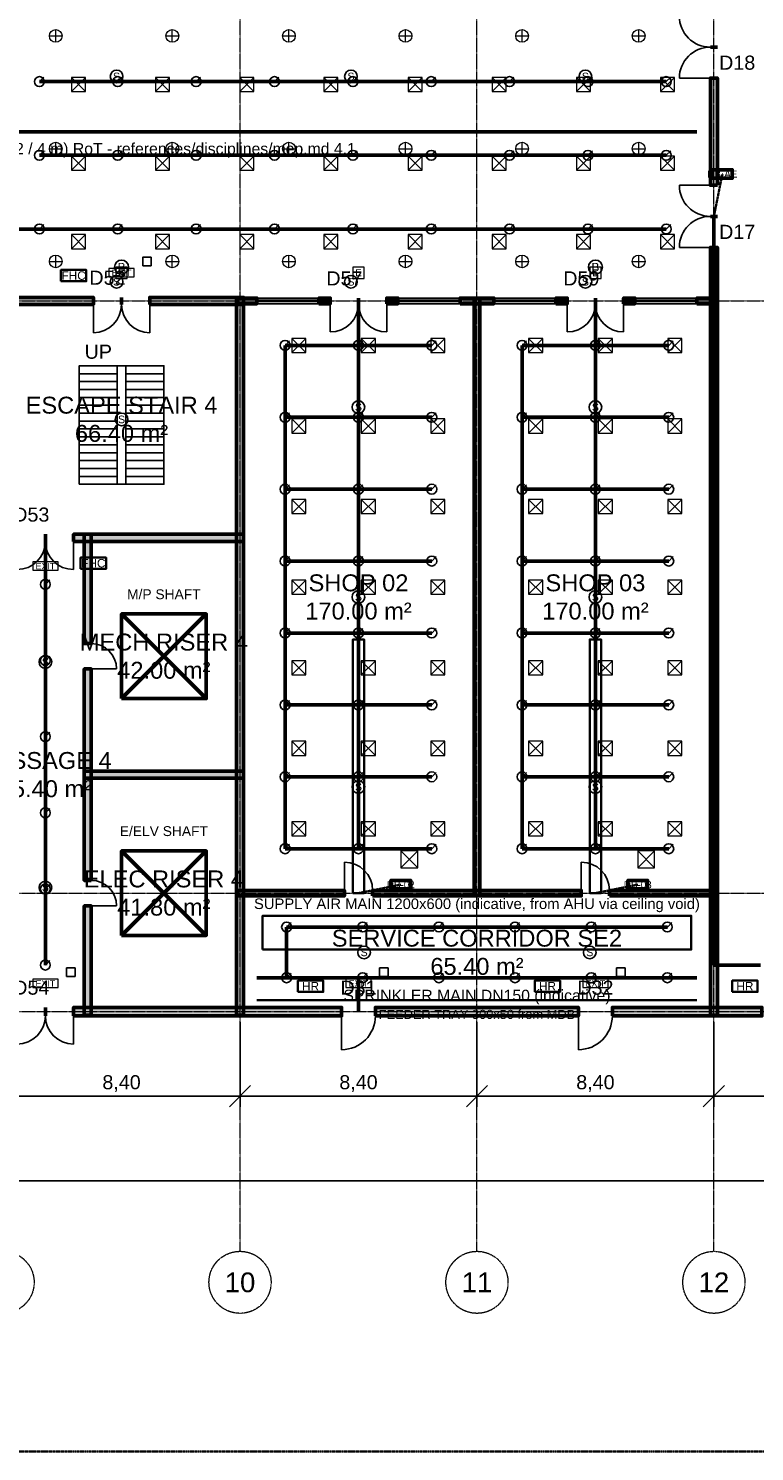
# Model space of a CAD drawing. Header units: millimetres. Extents: x -5300 to 125300, y -375 to 90375.
# Tile 6 of 10: x 73500 to 99241, y 0 to 50462. Entities that reach past the tile are written whole.
import ezdxf
from ezdxf.enums import TextEntityAlignment as Align

# ---------------------------------------------------------------- set-up
doc = ezdxf.new("R2010")
doc.units = ezdxf.units.MM
for name, pattern in [('CENTER', [5.08, 3.175, -0.635, 0.635, -0.635]), ('DASHED', [1.524, 1.27, -0.254]), ('PHANTOM', [6.35, 3.175, -0.635, 0.635, -0.635, 0.635, -0.635])]:
    doc.linetypes.add(name, pattern=pattern)
for name, color, linetype, lineweight in [('A-ACHSEN', 1, 'CENTER', 13), ('A-FENSTER', 5, 'Continuous', 25), ('A-FLOR-STRS', 252, 'Continuous', 25), ('A-LAGEPLAN-GRENZE', 1, 'PHANTOM', 35), ('A-MASS', 1, 'Continuous', 18), ('A-OEFFNUNG-NR', 2, 'Continuous', 18), ('A-RAUM-STEMPEL', 2, 'Continuous', 18), ('A-SCHRAFFUR', 8, 'Continuous', 9), ('A-TUER', 3, 'Continuous', 25), ('A-WAND-TRAG', 7, 'Continuous', 50), ('E-ANNO-TEXT', 52, 'Continuous', 18), ('E-DB', 6, 'Continuous', 50), ('E-FALM', 230, 'Continuous', 25), ('E-LITE', 2, 'Continuous', 18), ('E-LITE-EMER', 40, 'Continuous', 18), ('E-TRAY', 210, 'DASHED', 35), ('FP-ANNO-TEXT', 14, 'Continuous', 18), ('FP-HOSE', 20, 'Continuous', 35), ('FP-SPRK-HEAD', 1, 'Continuous', 25), ('FP-SPRK-PIPE', 12, 'Continuous', 50), ('M-ANNO-TEXT', 150, 'Continuous', 18), ('M-HVAC-EQPT', 30, 'Continuous', 50), ('M-HVAC-RCG', 3, 'Continuous', 18), ('M-HVAC-SAD', 5, 'Continuous', 35), ('M-HVAC-SCD', 4, 'Continuous', 18)]:
    doc.layers.add(name, color=color, linetype=linetype, lineweight=lineweight)
doc.styles.add('DE-ARIAL', font='arial.ttf')
doc.dimstyles.new('DE-100-M', dxfattribs={"dimscale": 250, "dimtxt": 2, "dimasz": 1.5, "dimexe": 1.5, "dimexo": 1.5, "dimgap": 0.8, "dimtad": 1, "dimlfac": 0.001, "dimzin": 0, "dimtxsty": 'DE-ARIAL', "dimtsz": 1.5, "dimcen": 2.5, "dimclrd": 256, "dimclre": 256, "dimclrt": 256, "dimazin": 3, "dimtfac": 1, "dimtmove": 0, "dimatfit": 3})

msp = doc.modelspace()

# ---------------------------------------------------------------- hatches: boundary and pattern name
at = {"layer": 'A-SCHRAFFUR'}
for points in [[(97925, 44900), (97925, 48700), (97675, 48700), (97675, 44900)], [(97925, 15475), (97925, 42700), (97675, 42700), (97675, 15475)], [(72475, 40675), (75800, 40675), (75800, 40925), (72475, 40925)], [(77800, 40675), (81125, 40675), (81125, 40925), (77800, 40925)], [(81125, 15475), (81125, 40925), (80875, 40925), (80875, 15475)], [(80900, 40700), (81600, 40700), (81600, 40900), (80900, 40900)], [(83800, 40700), (84200, 40700), (84200, 40900), (83800, 40900)], [(86200, 40700), (86600, 40700), (86600, 40900), (86200, 40900)], [(88800, 40700), (90000, 40700), (90000, 40900), (88800, 40900)], [(89500, 19700), (89500, 40900), (89300, 40900), (89300, 19700)], [(92200, 40700), (92600, 40700), (92600, 40900), (92200, 40900)], [(94600, 40700), (95000, 40700), (95000, 40900), (94600, 40900)], [(97200, 40700), (97900, 40700), (97900, 40900), (97200, 40900)], [(75100, 32275), (81125, 32275), (81125, 32525), (75100, 32525)], [(75725, 28650), (75725, 32525), (75475, 32525), (75475, 28650)], [(75725, 20250), (75725, 27750), (75475, 27750), (75475, 20250)], [(75475, 23875), (81125, 23875), (81125, 24125), (75475, 24125)], [(80900, 19700), (84700, 19700), (84700, 19900), (80900, 19900)], [(85700, 19700), (93100, 19700), (93100, 19900), (85700, 19900)], [(94100, 19700), (97900, 19700), (97900, 19900), (94100, 19900)], [(75725, 15475), (75725, 19350), (75475, 19350), (75475, 15475)], [(75100, 15450), (84600, 15450), (84600, 15750), (75100, 15750)], [(85800, 15450), (93000, 15450), (93000, 15750), (85800, 15750)], [(94200, 15450), (99500, 15450), (99500, 15750), (94200, 15750)]]:
    msp.add_hatch(color=256, dxfattribs=at).paths.add_polyline_path(points)

# ---------------------------------------------------------------- linework, layer by layer
at = {"layer": 'A-ACHSEN'}
for p, q in [((81000, 7100), (81000, 86500)), ((89400, 7100), (89400, 86500)), ((97800, 7100), (97800, 86500)), ((-3100, 40800), (123100, 40800)), ((-3100, 19800), (123100, 19800)), ((-3100, 15600), (123100, 15600))]:
    msp.add_line(p, q, dxfattribs=at)
for centre in [(72600, 6000), (81000, 6000), (89400, 6000), (97800, 6000)]:
    msp.add_circle(centre, 1100, dxfattribs=at)
at = {"layer": 'A-FENSTER'}
for p, q in [((81600, 40900), (83800, 40900)), ((86600, 40900), (88800, 40900)), ((90000, 40900), (92200, 40900)), ((95000, 40900), (97200, 40900)), ((81600, 40825), (83800, 40825)), ((81600, 40775), (83800, 40775)), ((81600, 40700), (83800, 40700)), ((86600, 40825), (88800, 40825)), ((86600, 40775), (88800, 40775)), ((86600, 40700), (88800, 40700)), ((90000, 40825), (92200, 40825)), ((90000, 40775), (92200, 40775)), ((90000, 40700), (92200, 40700)), ((95000, 40825), (97200, 40825)), ((95000, 40775), (97200, 40775)), ((95000, 40700), (97200, 40700))]:
    msp.add_line(p, q, dxfattribs=at)
at = {"layer": 'A-FLOR-STRS'}
for p, q in [((75300, 38500), (76650, 38500)), ((75300, 34300), (75300, 38500)), ((76650, 34300), (76650, 38500)), ((76950, 38500), (78300, 38500)), ((76950, 34300), (76950, 38500)), ((78300, 34300), (78300, 38500)), ((75300, 38220), (76650, 38220)), ((75300, 37940), (76650, 37940)), ((76950, 38220), (78300, 38220)), ((76950, 37940), (78300, 37940)), ((75300, 37660), (76650, 37660)), ((75300, 37380), (76650, 37380)), ((76950, 37660), (78300, 37660)), ((76950, 37380), (78300, 37380)), ((75300, 37100), (76650, 37100)), ((76950, 37100), (78300, 37100)), ((75300, 36820), (76650, 36820)), ((75300, 36540), (76650, 36540)), ((76950, 36820), (78300, 36820)), ((76950, 36540), (78300, 36540)), ((75300, 36260), (76650, 36260)), ((75300, 35980), (76650, 35980)), ((76950, 36260), (78300, 36260)), ((76950, 35980), (78300, 35980)), ((75300, 35700), (76650, 35700)), ((75300, 35420), (76650, 35420)), ((76950, 35700), (78300, 35700)), ((76950, 35420), (78300, 35420)), ((75300, 35140), (76650, 35140)), ((75300, 34860), (76650, 34860)), ((76950, 35140), (78300, 35140)), ((76950, 34860), (78300, 34860)), ((75300, 34580), (76650, 34580)), ((76950, 34580), (78300, 34580)), ((75300, 34300), (76650, 34300)), ((76950, 34300), (78300, 34300))]:
    msp.add_line(p, q, dxfattribs=at)
msp.add_lwpolyline([(75300, 34300), (78300, 34300), (78300, 38500), (75300, 38500)], close=True, dxfattribs=at)
at = {"layer": 'A-LAGEPLAN-GRENZE'}
msp.add_lwpolyline([(0, 0), (120000, 0), (120000, 90000), (0, 90000)], close=True, dxfattribs=at)
at = {"layer": 'A-TUER'}
for p, q in [((97675, 48700), (96575, 48700)), ((97675, 44900), (96575, 44900)), ((97675, 42700), (96575, 42700)), ((75800, 40675), (75800, 39675)), ((77800, 40675), (77800, 39675)), ((84200, 40700), (84200, 39700)), ((86200, 40700), (86200, 39700)), ((92600, 40700), (92600, 39700)), ((94600, 40700), (94600, 39700)), ((75100, 32275), (75100, 31275)), ((75725, 27750), (76625, 27750)), ((84700, 19900), (84700, 20900)), ((93100, 19900), (93100, 20900)), ((75725, 19350), (76625, 19350)), ((75100, 15450), (75100, 14450)), ((84600, 15450), (84600, 14250)), ((93000, 15450), (93000, 14250))]:
    msp.add_line(p, q, dxfattribs=at)
for centre, radius, start, end in [((97675, 50900), 1100, 180, -90), ((97675, 48700), 1100, 90, 180), ((97675, 44900), 1100, 180, -90), ((97675, 42700), 1100, 90, 180), ((75800, 40675), 1000, -90, 0), ((77800, 40675), 1000, 180, -90), ((84200, 40700), 1000, -90, 0), ((86200, 40700), 1000, 180, -90), ((92600, 40700), 1000, -90, 0), ((94600, 40700), 1000, 180, -90), ((73100, 32275), 1000, -90, 0), ((75100, 32275), 1000, 180, -90), ((75725, 27750), 900, 0, 90), ((84700, 19900), 1000, 0, 90), ((93100, 19900), 1000, 0, 90), ((75725, 19350), 900, 0, 90), ((73100, 15450), 1000, -90, 0), ((75100, 15450), 1000, 180, -90), ((84600, 15450), 1200, -90, 0), ((93000, 15450), 1200, -90, 0)]:
    msp.add_arc(centre, radius, start, end, dxfattribs=at)
at = {"layer": 'A-WAND-TRAG'}
for p, q in [((97925, 49800), (97675, 49800)), ((97925, 49800), (97675, 49800)), ((97925, 48700), (97675, 48700)), ((97925, 44900), (97675, 44900)), ((97925, 43800), (97675, 43800)), ((97925, 43800), (97675, 43800)), ((97925, 42700), (97675, 42700)), ((75800, 40675), (75800, 40925)), ((76800, 40675), (76800, 40925)), ((76800, 40675), (76800, 40925)), ((77800, 40675), (77800, 40925)), ((81600, 40700), (81600, 40900)), ((83800, 40700), (83800, 40900)), ((84200, 40700), (84200, 40900)), ((85200, 40700), (85200, 40900)), ((85200, 40700), (85200, 40900)), ((86200, 40700), (86200, 40900)), ((86600, 40700), (86600, 40900)), ((88800, 40700), (88800, 40900)), ((90000, 40700), (90000, 40900)), ((92200, 40700), (92200, 40900)), ((92600, 40700), (92600, 40900)), ((93600, 40700), (93600, 40900)), ((93600, 40700), (93600, 40900)), ((94600, 40700), (94600, 40900)), ((95000, 40700), (95000, 40900)), ((97200, 40700), (97200, 40900)), ((74100, 32275), (74100, 32525)), ((74100, 32275), (74100, 32525)), ((75100, 32275), (75100, 32525)), ((75725, 28650), (75475, 28650)), ((75725, 27750), (75475, 27750)), ((75725, 20250), (75475, 20250)), ((84700, 19700), (84700, 19900)), ((85700, 19700), (85700, 19900)), ((93100, 19700), (93100, 19900)), ((94100, 19700), (94100, 19900)), ((75725, 19350), (75475, 19350)), ((74100, 15450), (74100, 15750)), ((74100, 15450), (74100, 15750)), ((75100, 15450), (75100, 15750)), ((84600, 15450), (84600, 15750)), ((85800, 15450), (85800, 15750)), ((93000, 15450), (93000, 15750)), ((94200, 15450), (94200, 15750))]:
    msp.add_line(p, q, dxfattribs=at)
for points in [[(97925, 44900), (97925, 48700), (97675, 48700), (97675, 44900)], [(97925, 15475), (97925, 42700), (97675, 42700), (97675, 15475)], [(72475, 40675), (75800, 40675), (75800, 40925), (72475, 40925)], [(77800, 40675), (81125, 40675), (81125, 40925), (77800, 40925)], [(81125, 15475), (81125, 40925), (80875, 40925), (80875, 15475)], [(80900, 40700), (81600, 40700), (81600, 40900), (80900, 40900)], [(83800, 40700), (84200, 40700), (84200, 40900), (83800, 40900)], [(86200, 40700), (86600, 40700), (86600, 40900), (86200, 40900)], [(88800, 40700), (90000, 40700), (90000, 40900), (88800, 40900)], [(89500, 19700), (89500, 40900), (89300, 40900), (89300, 19700)], [(92200, 40700), (92600, 40700), (92600, 40900), (92200, 40900)], [(94600, 40700), (95000, 40700), (95000, 40900), (94600, 40900)], [(97200, 40700), (97900, 40700), (97900, 40900), (97200, 40900)], [(75100, 32275), (81125, 32275), (81125, 32525), (75100, 32525)], [(75725, 28650), (75725, 32525), (75475, 32525), (75475, 28650)], [(75725, 20250), (75725, 27750), (75475, 27750), (75475, 20250)], [(75475, 23875), (81125, 23875), (81125, 24125), (75475, 24125)], [(80900, 19700), (84700, 19700), (84700, 19900), (80900, 19900)], [(85700, 19700), (93100, 19700), (93100, 19900), (85700, 19900)], [(94100, 19700), (97900, 19700), (97900, 19900), (94100, 19900)], [(75725, 15475), (75725, 19350), (75475, 19350), (75475, 15475)], [(75100, 15450), (84600, 15450), (84600, 15750), (75100, 15750)], [(85800, 15450), (93000, 15450), (93000, 15750), (85800, 15750)], [(94200, 15450), (99500, 15450), (99500, 15750), (94200, 15750)]]:
    msp.add_lwpolyline(points, close=True, dxfattribs=at)
at = {"layer": 'E-DB'}
for p, q in [((76800, 18300), (79800, 21300)), ((76800, 21300), (79800, 18300))]:
    msp.add_line(p, q, dxfattribs=at)
for points in [[(97750, 45150), (98450, 45150), (98450, 45450), (97750, 45450)], [(76800, 18300), (79800, 18300), (79800, 21300), (76800, 21300)], [(86350, 19950), (87050, 19950), (87050, 20250), (86350, 20250)], [(94750, 19950), (95450, 19950), (95450, 20250), (94750, 20250)]]:
    msp.add_lwpolyline(points, close=True, dxfattribs=at)
at = {"layer": 'E-FALM'}
for points in [[(77550, 42050), (77850, 42050), (77850, 42350), (77550, 42350)], [(74850, 16850), (75150, 16850), (75150, 17150), (74850, 17150)], [(85950, 16850), (86250, 16850), (86250, 17150), (85950, 17150)], [(94350, 16850), (94650, 16850), (94650, 17150), (94350, 17150)]]:
    msp.add_lwpolyline(points, close=True, dxfattribs=at)
for centre, radius in [((76622.222, 48760), 225), ((84933.333, 48760), 225), ((93244.444, 48760), 225), ((76800, 42000), 250), ((93600, 42000), 250), ((76622.222, 41480), 225), ((84933.333, 41480), 225), ((93244.444, 41480), 225), ((85200, 37033.333), 225), ((93600, 37033.333), 225), ((76800, 36600), 225), ((85200, 30300), 225), ((93600, 30300), 225), ((74100, 28000), 225), ((85200, 23566.667), 225), ((93600, 23566.667), 225), ((74100, 20000), 225), ((85400, 17700), 225), ((93400, 17700), 225)]:
    msp.add_circle(centre, radius, dxfattribs=at)
at = {"layer": 'E-LITE'}
for p, q in [((74241.667, 50200), (74691.667, 50200)), ((74466.667, 49975), (74466.667, 50425)), ((78375, 50200), (78825, 50200)), ((78600, 49975), (78600, 50425)), ((82508.333, 50200), (82958.333, 50200)), ((82733.333, 49975), (82733.333, 50425)), ((86641.667, 50200), (87091.667, 50200)), ((86866.667, 49975), (86866.667, 50425)), ((90775, 50200), (91225, 50200)), ((91000, 49975), (91000, 50425)), ((94908.333, 50200), (95358.333, 50200)), ((95133.333, 49975), (95133.333, 50425)), ((74241.667, 46200), (74691.667, 46200)), ((74466.667, 45975), (74466.667, 46425)), ((78375, 46200), (78825, 46200)), ((78600, 45975), (78600, 46425)), ((82508.333, 46200), (82958.333, 46200)), ((82733.333, 45975), (82733.333, 46425)), ((86641.667, 46200), (87091.667, 46200)), ((86866.667, 45975), (86866.667, 46425)), ((90775, 46200), (91225, 46200)), ((91000, 45975), (91000, 46425)), ((94908.333, 46200), (95358.333, 46200)), ((95133.333, 45975), (95133.333, 46425)), ((74466.667, 41975), (74466.667, 42425)), ((78600, 41975), (78600, 42425)), ((82733.333, 41975), (82733.333, 42425)), ((86866.667, 41975), (86866.667, 42425)), ((91000, 41975), (91000, 42425)), ((95133.333, 41975), (95133.333, 42425)), ((74241.667, 42200), (74691.667, 42200)), ((78375, 42200), (78825, 42200)), ((82508.333, 42200), (82958.333, 42200)), ((86641.667, 42200), (87091.667, 42200)), ((90775, 42200), (91225, 42200)), ((94908.333, 42200), (95358.333, 42200))]:
    msp.add_line(p, q, dxfattribs=at)
at = {"layer": 'E-LITE', "const_width": 100}
for points in [[(82500, 19700), (83700, 19700)], [(86700, 19700), (87900, 19700)], [(90900, 19700), (92100, 19700)], [(95100, 19700), (96300, 19700)]]:
    msp.add_lwpolyline(points, dxfattribs=at)
at = {"layer": 'E-LITE'}
for centre in [(74466.667, 50200), (78600, 50200), (82733.333, 50200), (86866.667, 50200), (91000, 50200), (95133.333, 50200), (74466.667, 46200), (78600, 46200), (82733.333, 46200), (86866.667, 46200), (91000, 46200), (95133.333, 46200), (74466.667, 42200), (78600, 42200), (82733.333, 42200), (86866.667, 42200), (91000, 42200), (95133.333, 42200)]:
    msp.add_circle(centre, 225, dxfattribs=at)
at = {"layer": 'E-LITE-EMER'}
for points in [[(76350, 41650), (77250, 41650), (77250, 41950), (76350, 41950)], [(76600, 41600), (77000, 41600), (77000, 42000), (76600, 42000)], [(85000, 41600), (85400, 41600), (85400, 42000), (85000, 42000)], [(93400, 41600), (93800, 41600), (93800, 42000), (93400, 42000)], [(73650, 31250), (74550, 31250), (74550, 31550), (73650, 31550)], [(73650, 16450), (74550, 16450), (74550, 16750), (73650, 16750)], [(84750, 16450), (85650, 16450), (85650, 16750), (84750, 16750)], [(93150, 16450), (94050, 16450), (94050, 16750), (93150, 16750)]]:
    msp.add_lwpolyline(points, close=True, dxfattribs=at)
at = {"layer": 'E-TRAY'}
for p, q in [((97800, 43800), (98100, 45300)), ((85200, 19800), (86700, 20100)), ((93600, 19800), (95100, 20100)), ((81600, 16000), (97200, 16000))]:
    msp.add_line(p, q, dxfattribs=at)
at = {"layer": 'FP-HOSE'}
for points in [[(74650, 41500), (75550, 41500), (75550, 41900), (74650, 41900)], [(75350, 31300), (76250, 31300), (76250, 31700), (75350, 31700)], [(83050, 16300), (83950, 16300), (83950, 16700), (83050, 16700)], [(91450, 16300), (92350, 16300), (92350, 16700), (91450, 16700)], [(98450, 16300), (99350, 16300), (99350, 16700), (98450, 16700)]]:
    msp.add_lwpolyline(points, close=True, dxfattribs=at)
at = {"layer": 'FP-SPRK-HEAD'}
for p, q in [((73888.889, 48578.571), (74046.389, 48736.071)), ((76666.667, 48578.571), (76824.167, 48736.071)), ((79444.444, 48578.571), (79601.944, 48736.071)), ((82222.222, 48578.571), (82379.722, 48736.071)), ((85000, 48578.571), (85157.5, 48736.071)), ((87777.778, 48578.571), (87935.278, 48736.071)), ((90555.556, 48578.571), (90713.056, 48736.071)), ((93333.333, 48578.571), (93490.833, 48736.071)), ((96111.111, 48578.571), (96268.611, 48736.071)), ((73888.889, 45964.286), (74046.389, 46121.786)), ((76666.667, 45964.286), (76824.167, 46121.786)), ((79444.444, 45964.286), (79601.944, 46121.786)), ((82222.222, 45964.286), (82379.722, 46121.786)), ((85000, 45964.286), (85157.5, 46121.786)), ((87777.778, 45964.286), (87935.278, 46121.786)), ((90555.556, 45964.286), (90713.056, 46121.786)), ((93333.333, 45964.286), (93490.833, 46121.786)), ((96111.111, 45964.286), (96268.611, 46121.786)), ((73888.889, 43350), (74046.389, 43507.5)), ((76666.667, 43350), (76824.167, 43507.5)), ((79444.444, 43350), (79601.944, 43507.5)), ((82222.222, 43350), (82379.722, 43507.5)), ((85000, 43350), (85157.5, 43507.5)), ((87777.778, 43350), (87935.278, 43507.5)), ((90555.556, 43350), (90713.056, 43507.5)), ((93333.333, 43350), (93490.833, 43507.5)), ((96111.111, 43350), (96268.611, 43507.5)), ((82600, 39225), (82757.5, 39382.5)), ((85200, 39225), (85357.5, 39382.5)), ((87800, 39225), (87957.5, 39382.5)), ((91000, 39225), (91157.5, 39382.5)), ((93600, 39225), (93757.5, 39382.5)), ((96200, 39225), (96357.5, 39382.5)), ((82600, 36675), (82757.5, 36832.5)), ((85200, 36675), (85357.5, 36832.5)), ((87800, 36675), (87957.5, 36832.5)), ((91000, 36675), (91157.5, 36832.5)), ((93600, 36675), (93757.5, 36832.5)), ((96200, 36675), (96357.5, 36832.5)), ((82600, 34125), (82757.5, 34282.5)), ((85200, 34125), (85357.5, 34282.5)), ((87800, 34125), (87957.5, 34282.5)), ((91000, 34125), (91157.5, 34282.5)), ((93600, 34125), (93757.5, 34282.5)), ((96200, 34125), (96357.5, 34282.5)), ((82600, 31575), (82757.5, 31732.5)), ((85200, 31575), (85357.5, 31732.5)), ((87800, 31575), (87957.5, 31732.5)), ((91000, 31575), (91157.5, 31732.5)), ((93600, 31575), (93757.5, 31732.5)), ((96200, 31575), (96357.5, 31732.5)), ((74100, 30750), (74257.5, 30907.5)), ((82600, 29025), (82757.5, 29182.5)), ((85200, 29025), (85357.5, 29182.5)), ((87800, 29025), (87957.5, 29182.5)), ((91000, 29025), (91157.5, 29182.5)), ((93600, 29025), (93757.5, 29182.5)), ((96200, 29025), (96357.5, 29182.5)), ((74100, 28050), (74257.5, 28207.5)), ((82600, 26475), (82757.5, 26632.5)), ((85200, 26475), (85357.5, 26632.5)), ((87800, 26475), (87957.5, 26632.5)), ((91000, 26475), (91157.5, 26632.5)), ((93600, 26475), (93757.5, 26632.5)), ((96200, 26475), (96357.5, 26632.5)), ((74100, 25350), (74257.5, 25507.5)), ((82600, 23925), (82757.5, 24082.5)), ((85200, 23925), (85357.5, 24082.5)), ((87800, 23925), (87957.5, 24082.5)), ((91000, 23925), (91157.5, 24082.5)), ((93600, 23925), (93757.5, 24082.5)), ((96200, 23925), (96357.5, 24082.5)), ((74100, 22650), (74257.5, 22807.5)), ((82600, 21375), (82757.5, 21532.5)), ((85200, 21375), (85357.5, 21532.5)), ((87800, 21375), (87957.5, 21532.5)), ((91000, 21375), (91157.5, 21532.5)), ((93600, 21375), (93757.5, 21532.5)), ((96200, 21375), (96357.5, 21532.5)), ((74100, 19950), (74257.5, 20107.5)), ((82650, 18600), (82807.5, 18757.5)), ((85350, 18600), (85507.5, 18757.5)), ((88050, 18600), (88207.5, 18757.5)), ((90750, 18600), (90907.5, 18757.5)), ((93450, 18600), (93607.5, 18757.5)), ((96150, 18600), (96307.5, 18757.5)), ((74100, 17250), (74257.5, 17407.5)), ((82650, 16800), (82807.5, 16957.5)), ((85350, 16800), (85507.5, 16957.5)), ((88050, 16800), (88207.5, 16957.5)), ((90750, 16800), (90907.5, 16957.5)), ((93450, 16800), (93607.5, 16957.5)), ((96150, 16800), (96307.5, 16957.5))]:
    msp.add_line(p, q, dxfattribs=at)
for centre in [(73888.889, 48578.571), (76666.667, 48578.571), (79444.444, 48578.571), (82222.222, 48578.571), (85000, 48578.571), (87777.778, 48578.571), (90555.556, 48578.571), (93333.333, 48578.571), (96111.111, 48578.571), (73888.889, 45964.286), (76666.667, 45964.286), (79444.444, 45964.286), (82222.222, 45964.286), (85000, 45964.286), (87777.778, 45964.286), (90555.556, 45964.286), (93333.333, 45964.286), (96111.111, 45964.286), (73888.889, 43350), (76666.667, 43350), (79444.444, 43350), (82222.222, 43350), (85000, 43350), (87777.778, 43350), (90555.556, 43350), (93333.333, 43350), (96111.111, 43350), (82600, 39225), (85200, 39225), (87800, 39225), (91000, 39225), (93600, 39225), (96200, 39225), (82600, 36675), (85200, 36675), (87800, 36675), (91000, 36675), (93600, 36675), (96200, 36675), (82600, 34125), (85200, 34125), (87800, 34125), (91000, 34125), (93600, 34125), (96200, 34125), (82600, 31575), (85200, 31575), (87800, 31575), (91000, 31575), (93600, 31575), (96200, 31575), (74100, 30750), (82600, 29025), (85200, 29025), (87800, 29025), (91000, 29025), (93600, 29025), (96200, 29025), (74100, 28050), (82600, 26475), (85200, 26475), (87800, 26475), (91000, 26475), (93600, 26475), (96200, 26475), (74100, 25350), (82600, 23925), (85200, 23925), (87800, 23925), (91000, 23925), (93600, 23925), (96200, 23925), (74100, 22650), (82600, 21375), (85200, 21375), (87800, 21375), (91000, 21375), (93600, 21375), (96200, 21375), (74100, 19950), (82650, 18600), (85350, 18600), (88050, 18600), (90750, 18600), (93450, 18600), (96150, 18600), (74100, 17250), (82650, 16800), (85350, 16800), (88050, 16800), (90750, 16800), (93450, 16800), (96150, 16800)]:
    msp.add_circle(centre, 175, dxfattribs=at)
at = {"layer": 'FP-SPRK-PIPE'}
for p, q in [((73888.889, 48578.571), (76666.667, 48578.571)), ((76666.667, 48578.571), (79444.444, 48578.571)), ((79444.444, 48578.571), (82222.222, 48578.571)), ((82222.222, 48578.571), (85000, 48578.571)), ((85000, 48578.571), (87777.778, 48578.571)), ((87777.778, 48578.571), (90555.556, 48578.571)), ((90555.556, 48578.571), (93333.333, 48578.571)), ((93333.333, 48578.571), (96111.111, 48578.571)), ((22800, 46800), (97200, 46800)), ((73888.889, 45964.286), (76666.667, 45964.286)), ((76666.667, 45964.286), (79444.444, 45964.286)), ((79444.444, 45964.286), (82222.222, 45964.286)), ((82222.222, 45964.286), (85000, 45964.286)), ((85000, 45964.286), (87777.778, 45964.286)), ((87777.778, 45964.286), (90555.556, 45964.286)), ((90555.556, 45964.286), (93333.333, 45964.286)), ((93333.333, 45964.286), (96111.111, 45964.286)), ((97800, 17243.478), (97800, 43800)), ((71111.111, 43350), (73888.889, 43350)), ((73888.889, 43350), (76666.667, 43350)), ((76666.667, 43350), (79444.444, 43350)), ((79444.444, 43350), (82222.222, 43350)), ((82222.222, 43350), (85000, 43350)), ((85000, 43350), (87777.778, 43350)), ((87777.778, 43350), (90555.556, 43350)), ((90555.556, 43350), (93333.333, 43350)), ((93333.333, 43350), (96111.111, 43350)), ((85200, 21375), (85200, 40800)), ((93600, 21375), (93600, 40800)), ((82600, 39225), (85200, 39225)), ((82600, 36675), (82600, 39225)), ((85200, 39225), (87800, 39225)), ((91000, 39225), (93600, 39225)), ((91000, 36675), (91000, 39225)), ((93600, 39225), (96200, 39225)), ((82600, 36675), (85200, 36675)), ((82600, 34125), (82600, 36675)), ((85200, 36675), (87800, 36675)), ((91000, 36675), (93600, 36675)), ((91000, 34125), (91000, 36675)), ((93600, 36675), (96200, 36675)), ((82600, 34125), (85200, 34125)), ((82600, 31575), (82600, 34125)), ((85200, 34125), (87800, 34125)), ((91000, 34125), (93600, 34125)), ((91000, 31575), (91000, 34125)), ((93600, 34125), (96200, 34125)), ((74100, 17250), (74100, 32400)), ((82600, 31575), (85200, 31575)), ((82600, 29025), (82600, 31575)), ((85200, 31575), (87800, 31575)), ((91000, 31575), (93600, 31575)), ((91000, 29025), (91000, 31575)), ((93600, 31575), (96200, 31575)), ((74100, 28050), (74100, 30750)), ((82600, 29025), (85200, 29025)), ((82600, 26475), (82600, 29025)), ((85200, 29025), (87800, 29025)), ((91000, 29025), (93600, 29025)), ((91000, 26475), (91000, 29025)), ((93600, 29025), (96200, 29025)), ((74100, 25350), (74100, 28050)), ((82600, 26475), (85200, 26475)), ((82600, 23925), (82600, 26475)), ((85200, 26475), (87800, 26475)), ((91000, 26475), (93600, 26475)), ((91000, 23925), (91000, 26475)), ((93600, 26475), (96200, 26475)), ((74100, 22650), (74100, 25350)), ((82600, 23925), (85200, 23925)), ((82600, 21375), (82600, 23925)), ((85200, 23925), (87800, 23925)), ((91000, 23925), (93600, 23925)), ((91000, 21375), (91000, 23925)), ((93600, 23925), (96200, 23925)), ((74100, 19950), (74100, 22650)), ((82600, 21375), (85200, 21375)), ((82600, 21375), (85200, 21375)), ((85200, 21375), (87800, 21375)), ((91000, 21375), (93600, 21375)), ((91000, 21375), (93600, 21375)), ((93600, 21375), (96200, 21375)), ((74100, 17250), (74100, 19950)), ((82650, 18600), (85350, 18600)), ((82650, 16800), (82650, 18600)), ((85350, 18600), (88050, 18600)), ((88050, 18600), (90750, 18600)), ((90750, 18600), (93450, 18600)), ((93450, 18600), (96150, 18600)), ((74100, 17250), (74100, 17250)), ((99450, 17243.478), (97800, 17243.478)), ((81600, 16800), (97200, 16800)), ((82650, 16800), (85350, 16800)), ((82650, 16800), (85200, 16800)), ((85200, 16800), (85200, 15600)), ((85350, 16800), (88050, 16800)), ((88050, 16800), (90750, 16800)), ((90750, 16800), (93450, 16800)), ((93450, 16800), (96150, 16800))]:
    msp.add_line(p, q, dxfattribs=at)
at = {"layer": 'M-HVAC-EQPT'}
for p, q in [((76800, 26700), (79800, 29700)), ((76800, 29700), (79800, 26700))]:
    msp.add_line(p, q, dxfattribs=at)
msp.add_lwpolyline([(76800, 26700), (79800, 26700), (79800, 29700), (76800, 29700)], close=True, dxfattribs=at)
at = {"layer": 'M-HVAC-RCG'}
for p, q in [((86700, 20700), (87300, 21300)), ((86700, 21300), (87300, 20700)), ((95100, 20700), (95700, 21300)), ((95100, 21300), (95700, 20700))]:
    msp.add_line(p, q, dxfattribs=at)
for points in [[(86700, 20700), (87300, 20700), (87300, 21300), (86700, 21300)], [(95100, 20700), (95700, 20700), (95700, 21300), (95100, 21300)]]:
    msp.add_lwpolyline(points, close=True, dxfattribs=at)
at = {"layer": 'M-HVAC-SAD'}
for points in [[(85000, 19800), (85400, 19800), (85400, 28800), (85000, 28800)], [(93400, 19800), (93800, 19800), (93800, 28800), (93400, 28800)], [(81800, 17800), (97000, 17800), (97000, 19000), (81800, 19000)]]:
    msp.add_lwpolyline(points, close=True, dxfattribs=at)
at = {"layer": 'M-HVAC-SCD'}
for p, q in [((75020, 48223.077), (75520, 48723.077)), ((75020, 48723.077), (75520, 48223.077)), ((78004, 48223.077), (78504, 48723.077)), ((78004, 48723.077), (78504, 48223.077)), ((80988, 48223.077), (81488, 48723.077)), ((80988, 48723.077), (81488, 48223.077)), ((83972, 48223.077), (84472, 48723.077)), ((83972, 48723.077), (84472, 48223.077)), ((86956, 48223.077), (87456, 48723.077)), ((86956, 48723.077), (87456, 48223.077)), ((89940, 48223.077), (90440, 48723.077)), ((89940, 48723.077), (90440, 48223.077)), ((92924, 48223.077), (93424, 48723.077)), ((92924, 48723.077), (93424, 48223.077)), ((95908, 48223.077), (96408, 48723.077)), ((95908, 48723.077), (96408, 48223.077)), ((75020, 45438.462), (75520, 45938.462)), ((75020, 45938.462), (75520, 45438.462)), ((78004, 45438.462), (78504, 45938.462)), ((78004, 45938.462), (78504, 45438.462)), ((80988, 45438.462), (81488, 45938.462)), ((80988, 45938.462), (81488, 45438.462)), ((83972, 45438.462), (84472, 45938.462)), ((83972, 45938.462), (84472, 45438.462)), ((86956, 45438.462), (87456, 45938.462)), ((86956, 45938.462), (87456, 45438.462)), ((89940, 45438.462), (90440, 45938.462)), ((89940, 45938.462), (90440, 45438.462)), ((92924, 45438.462), (93424, 45938.462)), ((92924, 45938.462), (93424, 45438.462)), ((95908, 45438.462), (96408, 45938.462)), ((95908, 45938.462), (96408, 45438.462)), ((75020, 42653.846), (75520, 43153.846)), ((75020, 43153.846), (75520, 42653.846)), ((78004, 42653.846), (78504, 43153.846)), ((78004, 43153.846), (78504, 42653.846)), ((80988, 42653.846), (81488, 43153.846)), ((80988, 43153.846), (81488, 42653.846)), ((83972, 42653.846), (84472, 43153.846)), ((83972, 43153.846), (84472, 42653.846)), ((86956, 42653.846), (87456, 43153.846)), ((86956, 43153.846), (87456, 42653.846)), ((89940, 42653.846), (90440, 43153.846)), ((89940, 43153.846), (90440, 42653.846)), ((92924, 42653.846), (93424, 43153.846)), ((92924, 43153.846), (93424, 42653.846)), ((95908, 42653.846), (96408, 43153.846)), ((95908, 43153.846), (96408, 42653.846)), ((82833.333, 38971.429), (83333.333, 39471.429)), ((82833.333, 39471.429), (83333.333, 38971.429)), ((85300, 38971.429), (85800, 39471.429)), ((85300, 39471.429), (85800, 38971.429)), ((87766.667, 38971.429), (88266.667, 39471.429)), ((87766.667, 39471.429), (88266.667, 38971.429)), ((91233.333, 38971.429), (91733.333, 39471.429)), ((91233.333, 39471.429), (91733.333, 38971.429)), ((93700, 38971.429), (94200, 39471.429)), ((93700, 39471.429), (94200, 38971.429)), ((96166.667, 38971.429), (96666.667, 39471.429)), ((96166.667, 39471.429), (96666.667, 38971.429)), ((82833.333, 36114.286), (83333.333, 36614.286)), ((82833.333, 36614.286), (83333.333, 36114.286)), ((85300, 36114.286), (85800, 36614.286)), ((85300, 36614.286), (85800, 36114.286)), ((87766.667, 36114.286), (88266.667, 36614.286)), ((87766.667, 36614.286), (88266.667, 36114.286)), ((91233.333, 36114.286), (91733.333, 36614.286)), ((91233.333, 36614.286), (91733.333, 36114.286)), ((93700, 36114.286), (94200, 36614.286)), ((93700, 36614.286), (94200, 36114.286)), ((96166.667, 36114.286), (96666.667, 36614.286)), ((96166.667, 36614.286), (96666.667, 36114.286)), ((82833.333, 33257.143), (83333.333, 33757.143)), ((82833.333, 33757.143), (83333.333, 33257.143)), ((85300, 33257.143), (85800, 33757.143)), ((85300, 33757.143), (85800, 33257.143)), ((87766.667, 33257.143), (88266.667, 33757.143)), ((87766.667, 33757.143), (88266.667, 33257.143)), ((91233.333, 33257.143), (91733.333, 33757.143)), ((91233.333, 33757.143), (91733.333, 33257.143)), ((93700, 33257.143), (94200, 33757.143)), ((93700, 33757.143), (94200, 33257.143)), ((96166.667, 33257.143), (96666.667, 33757.143)), ((96166.667, 33757.143), (96666.667, 33257.143)), ((82833.333, 30400), (83333.333, 30900)), ((82833.333, 30900), (83333.333, 30400)), ((85300, 30400), (85800, 30900)), ((85300, 30900), (85800, 30400)), ((87766.667, 30400), (88266.667, 30900)), ((87766.667, 30900), (88266.667, 30400)), ((91233.333, 30400), (91733.333, 30900)), ((91233.333, 30900), (91733.333, 30400)), ((93700, 30400), (94200, 30900)), ((93700, 30900), (94200, 30400)), ((96166.667, 30400), (96666.667, 30900)), ((96166.667, 30900), (96666.667, 30400)), ((82833.333, 27542.857), (83333.333, 28042.857)), ((82833.333, 28042.857), (83333.333, 27542.857)), ((85300, 27542.857), (85800, 28042.857)), ((85300, 28042.857), (85800, 27542.857)), ((87766.667, 27542.857), (88266.667, 28042.857)), ((87766.667, 28042.857), (88266.667, 27542.857)), ((91233.333, 27542.857), (91733.333, 28042.857)), ((91233.333, 28042.857), (91733.333, 27542.857)), ((93700, 27542.857), (94200, 28042.857)), ((93700, 28042.857), (94200, 27542.857)), ((96166.667, 27542.857), (96666.667, 28042.857)), ((96166.667, 28042.857), (96666.667, 27542.857)), ((82833.333, 24685.714), (83333.333, 25185.714)), ((82833.333, 25185.714), (83333.333, 24685.714)), ((85300, 24685.714), (85800, 25185.714)), ((85300, 25185.714), (85800, 24685.714)), ((87766.667, 24685.714), (88266.667, 25185.714)), ((87766.667, 25185.714), (88266.667, 24685.714)), ((91233.333, 24685.714), (91733.333, 25185.714)), ((91233.333, 25185.714), (91733.333, 24685.714)), ((93700, 24685.714), (94200, 25185.714)), ((93700, 25185.714), (94200, 24685.714)), ((96166.667, 24685.714), (96666.667, 25185.714)), ((96166.667, 25185.714), (96666.667, 24685.714)), ((82833.333, 21828.571), (83333.333, 22328.571)), ((82833.333, 22328.571), (83333.333, 21828.571)), ((85300, 21828.571), (85800, 22328.571)), ((85300, 22328.571), (85800, 21828.571)), ((87766.667, 21828.571), (88266.667, 22328.571)), ((87766.667, 22328.571), (88266.667, 21828.571)), ((91233.333, 21828.571), (91733.333, 22328.571)), ((91233.333, 22328.571), (91733.333, 21828.571)), ((93700, 21828.571), (94200, 22328.571)), ((93700, 22328.571), (94200, 21828.571)), ((96166.667, 21828.571), (96666.667, 22328.571)), ((96166.667, 22328.571), (96666.667, 21828.571))]:
    msp.add_line(p, q, dxfattribs=at)
for points in [[(75020, 48223.077), (75520, 48223.077), (75520, 48723.077), (75020, 48723.077)], [(78004, 48223.077), (78504, 48223.077), (78504, 48723.077), (78004, 48723.077)], [(80988, 48223.077), (81488, 48223.077), (81488, 48723.077), (80988, 48723.077)], [(83972, 48223.077), (84472, 48223.077), (84472, 48723.077), (83972, 48723.077)], [(86956, 48223.077), (87456, 48223.077), (87456, 48723.077), (86956, 48723.077)], [(89940, 48223.077), (90440, 48223.077), (90440, 48723.077), (89940, 48723.077)], [(92924, 48223.077), (93424, 48223.077), (93424, 48723.077), (92924, 48723.077)], [(95908, 48223.077), (96408, 48223.077), (96408, 48723.077), (95908, 48723.077)], [(75020, 45438.462), (75520, 45438.462), (75520, 45938.462), (75020, 45938.462)], [(78004, 45438.462), (78504, 45438.462), (78504, 45938.462), (78004, 45938.462)], [(80988, 45438.462), (81488, 45438.462), (81488, 45938.462), (80988, 45938.462)], [(83972, 45438.462), (84472, 45438.462), (84472, 45938.462), (83972, 45938.462)], [(86956, 45438.462), (87456, 45438.462), (87456, 45938.462), (86956, 45938.462)], [(89940, 45438.462), (90440, 45438.462), (90440, 45938.462), (89940, 45938.462)], [(92924, 45438.462), (93424, 45438.462), (93424, 45938.462), (92924, 45938.462)], [(95908, 45438.462), (96408, 45438.462), (96408, 45938.462), (95908, 45938.462)], [(75020, 42653.846), (75520, 42653.846), (75520, 43153.846), (75020, 43153.846)], [(78004, 42653.846), (78504, 42653.846), (78504, 43153.846), (78004, 43153.846)], [(80988, 42653.846), (81488, 42653.846), (81488, 43153.846), (80988, 43153.846)], [(83972, 42653.846), (84472, 42653.846), (84472, 43153.846), (83972, 43153.846)], [(86956, 42653.846), (87456, 42653.846), (87456, 43153.846), (86956, 43153.846)], [(89940, 42653.846), (90440, 42653.846), (90440, 43153.846), (89940, 43153.846)], [(92924, 42653.846), (93424, 42653.846), (93424, 43153.846), (92924, 43153.846)], [(95908, 42653.846), (96408, 42653.846), (96408, 43153.846), (95908, 43153.846)], [(82833.333, 38971.429), (83333.333, 38971.429), (83333.333, 39471.429), (82833.333, 39471.429)], [(85300, 38971.429), (85800, 38971.429), (85800, 39471.429), (85300, 39471.429)], [(87766.667, 38971.429), (88266.667, 38971.429), (88266.667, 39471.429), (87766.667, 39471.429)], [(91233.333, 38971.429), (91733.333, 38971.429), (91733.333, 39471.429), (91233.333, 39471.429)], [(93700, 38971.429), (94200, 38971.429), (94200, 39471.429), (93700, 39471.429)], [(96166.667, 38971.429), (96666.667, 38971.429), (96666.667, 39471.429), (96166.667, 39471.429)], [(82833.333, 36114.286), (83333.333, 36114.286), (83333.333, 36614.286), (82833.333, 36614.286)], [(85300, 36114.286), (85800, 36114.286), (85800, 36614.286), (85300, 36614.286)], [(87766.667, 36114.286), (88266.667, 36114.286), (88266.667, 36614.286), (87766.667, 36614.286)], [(91233.333, 36114.286), (91733.333, 36114.286), (91733.333, 36614.286), (91233.333, 36614.286)], [(93700, 36114.286), (94200, 36114.286), (94200, 36614.286), (93700, 36614.286)], [(96166.667, 36114.286), (96666.667, 36114.286), (96666.667, 36614.286), (96166.667, 36614.286)], [(82833.333, 33257.143), (83333.333, 33257.143), (83333.333, 33757.143), (82833.333, 33757.143)], [(85300, 33257.143), (85800, 33257.143), (85800, 33757.143), (85300, 33757.143)], [(87766.667, 33257.143), (88266.667, 33257.143), (88266.667, 33757.143), (87766.667, 33757.143)], [(91233.333, 33257.143), (91733.333, 33257.143), (91733.333, 33757.143), (91233.333, 33757.143)], [(93700, 33257.143), (94200, 33257.143), (94200, 33757.143), (93700, 33757.143)], [(96166.667, 33257.143), (96666.667, 33257.143), (96666.667, 33757.143), (96166.667, 33757.143)], [(82833.333, 30400), (83333.333, 30400), (83333.333, 30900), (82833.333, 30900)], [(85300, 30400), (85800, 30400), (85800, 30900), (85300, 30900)], [(87766.667, 30400), (88266.667, 30400), (88266.667, 30900), (87766.667, 30900)], [(91233.333, 30400), (91733.333, 30400), (91733.333, 30900), (91233.333, 30900)], [(93700, 30400), (94200, 30400), (94200, 30900), (93700, 30900)], [(96166.667, 30400), (96666.667, 30400), (96666.667, 30900), (96166.667, 30900)], [(82833.333, 27542.857), (83333.333, 27542.857), (83333.333, 28042.857), (82833.333, 28042.857)], [(85300, 27542.857), (85800, 27542.857), (85800, 28042.857), (85300, 28042.857)], [(87766.667, 27542.857), (88266.667, 27542.857), (88266.667, 28042.857), (87766.667, 28042.857)], [(91233.333, 27542.857), (91733.333, 27542.857), (91733.333, 28042.857), (91233.333, 28042.857)], [(93700, 27542.857), (94200, 27542.857), (94200, 28042.857), (93700, 28042.857)], [(96166.667, 27542.857), (96666.667, 27542.857), (96666.667, 28042.857), (96166.667, 28042.857)], [(82833.333, 24685.714), (83333.333, 24685.714), (83333.333, 25185.714), (82833.333, 25185.714)], [(85300, 24685.714), (85800, 24685.714), (85800, 25185.714), (85300, 25185.714)], [(87766.667, 24685.714), (88266.667, 24685.714), (88266.667, 25185.714), (87766.667, 25185.714)], [(91233.333, 24685.714), (91733.333, 24685.714), (91733.333, 25185.714), (91233.333, 25185.714)], [(93700, 24685.714), (94200, 24685.714), (94200, 25185.714), (93700, 25185.714)], [(96166.667, 24685.714), (96666.667, 24685.714), (96666.667, 25185.714), (96166.667, 25185.714)], [(82833.333, 21828.571), (83333.333, 21828.571), (83333.333, 22328.571), (82833.333, 22328.571)], [(85300, 21828.571), (85800, 21828.571), (85800, 22328.571), (85300, 22328.571)], [(87766.667, 21828.571), (88266.667, 21828.571), (88266.667, 22328.571), (87766.667, 22328.571)], [(91233.333, 21828.571), (91733.333, 21828.571), (91733.333, 22328.571), (91233.333, 22328.571)], [(93700, 21828.571), (94200, 21828.571), (94200, 22328.571), (93700, 22328.571)], [(96166.667, 21828.571), (96666.667, 21828.571), (96666.667, 22328.571), (96166.667, 22328.571)]]:
    msp.add_lwpolyline(points, close=True, dxfattribs=at)

# ---------------------------------------------------------------- texts
at = {"layer": 'A-ACHSEN', "style": 'DE-ARIAL'}
for s, p in [('10', (81000, 6000)), ('11', (89400, 6000)), ('12', (97800, 6000))]:
    msp.add_text(s, height=700, dxfattribs=at).set_placement(p, align=Align.MIDDLE_CENTER)
at = {"layer": 'A-FLOR-STRS', "style": 'DE-ARIAL'}
msp.add_text('UP', height=500, dxfattribs=at).set_placement((75975, 39000), align=Align.MIDDLE_CENTER)
at = {"layer": 'A-OEFFNUNG-NR', "style": 'DE-ARIAL'}
for s, p in [('D18', (98625, 49250)), ('D17', (98625, 43250)), ('D52', (76300, 41625)), ('D57', (84700, 41600)), ('D59', (93100, 41600)), ('D53', (73600, 33225)), ('D54', (73600, 16450)), ('D31', (85200, 16450)), ('D32', (93600, 16450))]:
    msp.add_text(s, height=500, dxfattribs=at).set_placement(p, align=Align.MIDDLE_CENTER)
at = {"layer": 'A-RAUM-STEMPEL', "char_height": 600, "attachment_point": 5, "style": 'DE-ARIAL'}
for s, insert in [('ESCAPE STAIR 4\\P66.40 m²', (76800, 36600)), ('SHOP 02\\P170.00 m²', (85200, 30300)), ('SHOP 03\\P170.00 m²', (93600, 30300)), ('MECH RISER 4\\P42.00 m²', (78300, 28200)), ('PASSAGE 4\\P45.40 m²', (74100, 24000)), ('ELEC RISER 4\\P41.80 m²', (78300, 19800)), ('SERVICE CORRIDOR SE2\\P65.40 m²', (89400, 17700))]:
    msp.add_mtext(s, dxfattribs=dict(at, insert=insert))
at = {"layer": 'E-ANNO-TEXT', "style": 'DE-ARIAL'}
for s, height, p in [('DB-AE', 250, (98100, 45300)), ('EXIT', 225, (76800, 41800)), ('EXIT', 225, (74100, 31400)), ('E/ELV SHAFT', 350, (78300, 22000)), ('DB-02', 250, (86700, 20100)), ('DB-03', 250, (95100, 20100)), ('EXIT', 225, (74100, 16600)), ('EXIT', 225, (85200, 16600)), ('EXIT', 225, (93600, 16600)), ('FEEDER TRAY 300x50 from MDB', 325, (89400, 15500))]:
    msp.add_text(s, height=height, dxfattribs=at).set_placement(p, align=Align.MIDDLE_CENTER)
at = {"layer": 'E-FALM', "style": 'DE-ARIAL'}
for s, height, p in [('S', 270, (76622.222, 48760)), ('S', 270, (84933.333, 48760)), ('S', 270, (93244.444, 48760)), ('B', 300, (76800, 42000)), ('B', 300, (93600, 42000)), ('S', 270, (76622.222, 41480)), ('S', 270, (84933.333, 41480)), ('S', 270, (93244.444, 41480)), ('S', 270, (85200, 37033.333)), ('S', 270, (93600, 37033.333)), ('S', 270, (76800, 36600)), ('S', 270, (85200, 30300)), ('S', 270, (93600, 30300)), ('S', 270, (74100, 28000)), ('S', 270, (85200, 23566.667)), ('S', 270, (93600, 23566.667)), ('S', 270, (74100, 20000)), ('S', 270, (85400, 17700)), ('S', 270, (93400, 17700))]:
    msp.add_text(s, height=height, dxfattribs=at).set_placement(p, align=Align.MIDDLE_CENTER)
at = {"layer": 'E-LITE-EMER', "style": 'DE-ARIAL'}
for p in [(76800, 41800), (85200, 41800), (93600, 41800)]:
    msp.add_text('E', height=250, dxfattribs=at).set_placement(p, align=Align.MIDDLE_CENTER)
at = {"layer": 'FP-ANNO-TEXT', "style": 'DE-ARIAL'}
for s, height, p in [('SPRINKLER GRID <= 2.8 m (EN 12845 OH: max 12.0 m2 / 4 m) RoT - references/disciplines/mep.md 4.1', 400, (72000, 46200)), ('FHC', 300, (75100, 41700)), ('FHC', 300, (75800, 31500)), ('HR', 300, (83500, 16500)), ('SPRINKLER MAIN DN150 (indicative)', 400, (89400, 16175)), ('HR', 300, (91900, 16500)), ('HR', 300, (98900, 16500))]:
    msp.add_text(s, height=height, dxfattribs=at).set_placement(p, align=Align.MIDDLE_CENTER)
at = {"layer": 'M-ANNO-TEXT', "style": 'DE-ARIAL'}
for s, height, p in [('M/P SHAFT', 350, (78300, 30400)), ('SUPPLY AIR MAIN 1200x600 (indicative, from AHU via ceiling void)', 375, (89400, 19425))]:
    msp.add_text(s, height=height, dxfattribs=at).set_placement(p, align=Align.MIDDLE_CENTER)

# ---------------------------------------------------------------- dimensions: what is measured, and where the dimension line sits
at = {"layer": 'A-MASS'}
for base, p1, p2 in [((5400, 9600), (5400, 15600), (114600, 15600)), ((72600, 12600), (72600, 15600), (81000, 15600)), ((81000, 12600), (81000, 15600), (89400, 15600)), ((89400, 12600), (89400, 15600), (97800, 15600)), ((97800, 12600), (97800, 15600), (106200, 15600))]:
    msp.add_linear_dim(base=base, p1=p1, p2=p2, dimstyle='DE-100-M', dxfattribs=at).render()

doc.saveas('drawing.dxf')
